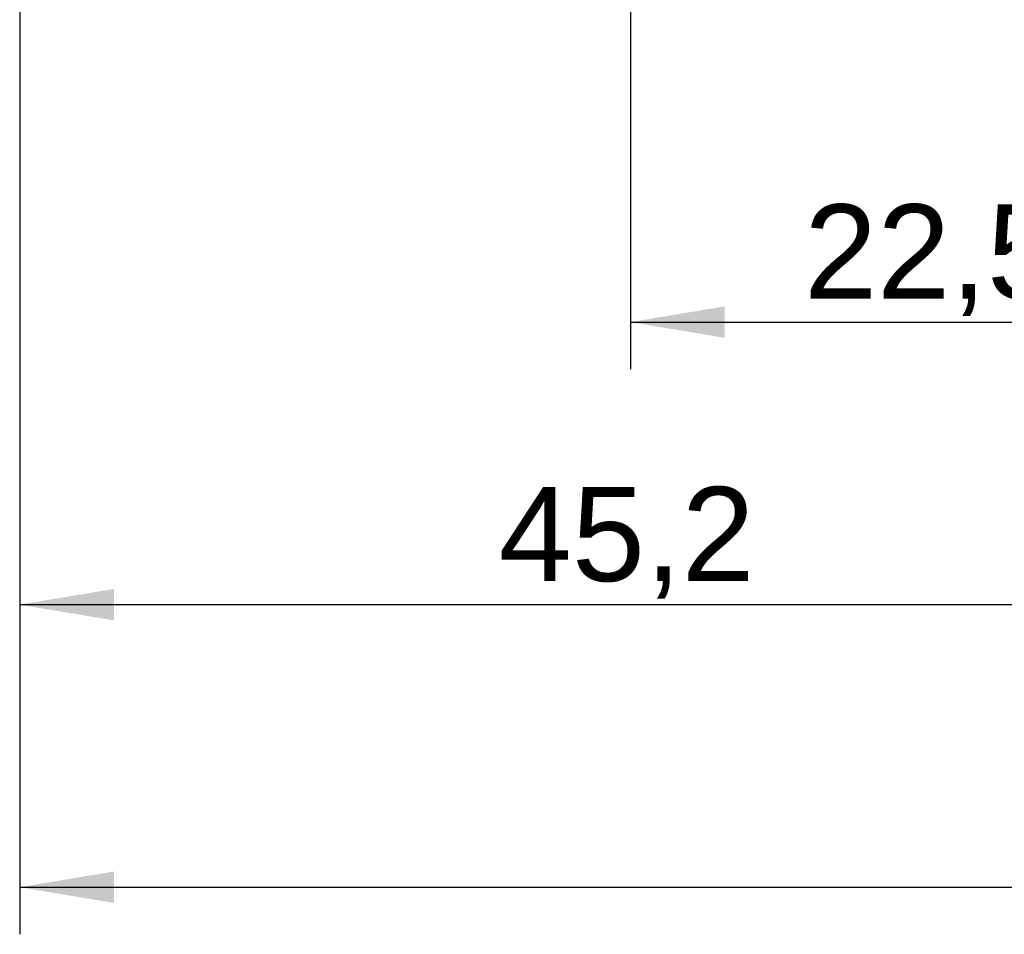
# Model space of a CAD drawing. Header units: millimetres. Extents: x 7 to 819, y 15 to 587.
# Tile 14 of 45: x 73 to 109, y 370 to 404. Entities that reach past the tile are written whole.
import ezdxf
from ezdxf.enums import TextEntityAlignment as Align

# ---------------------------------------------------------------- set-up
doc = ezdxf.new("R2010")
doc.units = ezdxf.units.MM
doc.layers.add('Default', color=7, linetype='Continuous')
doc.styles.add('SEACAD_Arial', font='arial.ttf')
doc.dimstyles.new('ISO', dxfattribs={"dimtxt": 3.5, "dimasz": 3.5, "dimexe": 1.75, "dimexo": 0, "dimgap": 0.875, "dimtad": 1, "dimtxsty": 'SEACAD_Arial', "dimblk1": '_SE_FILLED', "dimblk2": '_SE_FILLED', "dimsah": 1, "dimcen": 1.75, "dimadec": 0, "dimazin": 0, "dimtfac": 0.5, "dimtdec": 3, "dimtmove": 0, "dimatfit": 3, "dimfxl": 1, "dimarcsym": 0})

# ---------------------------------------------------------------- blocks, each defined once
blk = doc.blocks.new('DMBLK23')
at = {"layer": 'Default', "linetype": 'Continuous'}
for points in [[(98.893, 392.485), (98.893, 393.651), (95.393, 393.068)], [(114.393, 392.485), (117.893, 393.068), (114.393, 393.651)]]:
    blk.add_hatch(color=7, dxfattribs=at).paths.add_polyline_path(points)
at = {"layer": 'Default', "color": 7, "linetype": 'Continuous'}
for p, q in [((117.893, 452.316), (117.893, 391.318)), ((95.393, 429.816), (95.393, 391.318)), ((95.393, 393.068), (117.893, 393.068))]:
    blk.add_line(p, q, dxfattribs=at)
at = {"layer": 'Default', "color": 7, "linetype": 'Continuous', "style": 'SEACAD_Arial'}
blk.add_text('22,5', height=3.5, dxfattribs=at).set_placement((101.849, 397.443), align=Align.TOP_LEFT)
blk = doc.blocks.new('_SE_FILLED')
at = {"color": 0}
blk.add_line((0, 0), (-1, 0), dxfattribs=at)
blk.add_solid([(0, 0), (-1, -0.1665), (-1, 0.1665), (0, 0)], dxfattribs=at)
blk = doc.blocks.new('DMBLK33')
at = {"layer": 'Default', "linetype": 'Continuous'}
for points in [[(76.193, 381.985), (76.193, 383.151), (72.693, 382.568)], [(114.393, 381.985), (117.893, 382.568), (114.393, 383.151)]]:
    blk.add_hatch(color=7, dxfattribs=at).paths.add_polyline_path(points)
at = {"layer": 'Default', "color": 7, "linetype": 'Continuous'}
for p, q in [((117.893, 429.816), (117.893, 380.818)), ((72.693, 405.066), (72.693, 380.818)), ((72.693, 382.568), (117.893, 382.568))]:
    blk.add_line(p, q, dxfattribs=at)
at = {"layer": 'Default', "color": 7, "linetype": 'Continuous', "style": 'SEACAD_Arial'}
blk.add_text('45,2', height=3.5, dxfattribs=at).set_placement((90.499, 386.943), align=Align.TOP_LEFT)
blk = doc.blocks.new('DMBLK42')
at = {"layer": 'Default', "linetype": 'Continuous'}
for points in [[(76.193, 371.485), (76.193, 372.651), (72.693, 372.068)], [(342.993, 371.485), (346.493, 372.068), (342.993, 372.651)]]:
    blk.add_hatch(color=7, dxfattribs=at).paths.add_polyline_path(points)
at = {"layer": 'Default', "color": 7, "linetype": 'Continuous'}
for p, q in [((72.693, 405.066), (72.693, 370.318)), ((346.493, 405.066), (346.493, 370.318)), ((72.693, 372.068), (346.493, 372.068))]:
    blk.add_line(p, q, dxfattribs=at)
at = {"layer": 'Default', "color": 7, "linetype": 'Continuous', "style": 'SEACAD_Arial'}
blk.add_text('273,8', height=3.5, dxfattribs=at).set_placement((203.43, 376.443), align=Align.TOP_LEFT)

msp = doc.modelspace()

# ---------------------------------------------------------------- dimensions: what is measured, and where the dimension line sits
at = {"layer": 'Default', "color": 7, "linetype": 'Continuous'}
for base, p1, p2, picture, middle in [((117.893, 393.068), (95.393, 429.816), (117.893, 452.316), 'DMBLK23', (106.643, 393.068)), ((117.893, 382.568), (72.693, 405.066), (117.893, 429.816), 'DMBLK33', (95.293, 382.568))]:
    dim = msp.add_linear_dim(base=base, p1=p1, p2=p2, text='\\A1;<> ', dimstyle='ISO', dxfattribs=at)
    dim.commit()
    dim.dimension.update_dxf_attribs({"geometry": picture, "text_midpoint": middle, "dimtype": 160})
dim = msp.add_linear_dim(base=(72.693, 372.068), p1=(72.693, 405.066), p2=(346.493, 405.066), angle=0, text='\\A1;<> ', dimstyle='ISO', dxfattribs=at)
dim.commit()
dim.dimension.update_dxf_attribs({"geometry": 'DMBLK42', "text_midpoint": (209.593, 372.068), "dimtype": 161})

doc.saveas('drawing.dxf')
